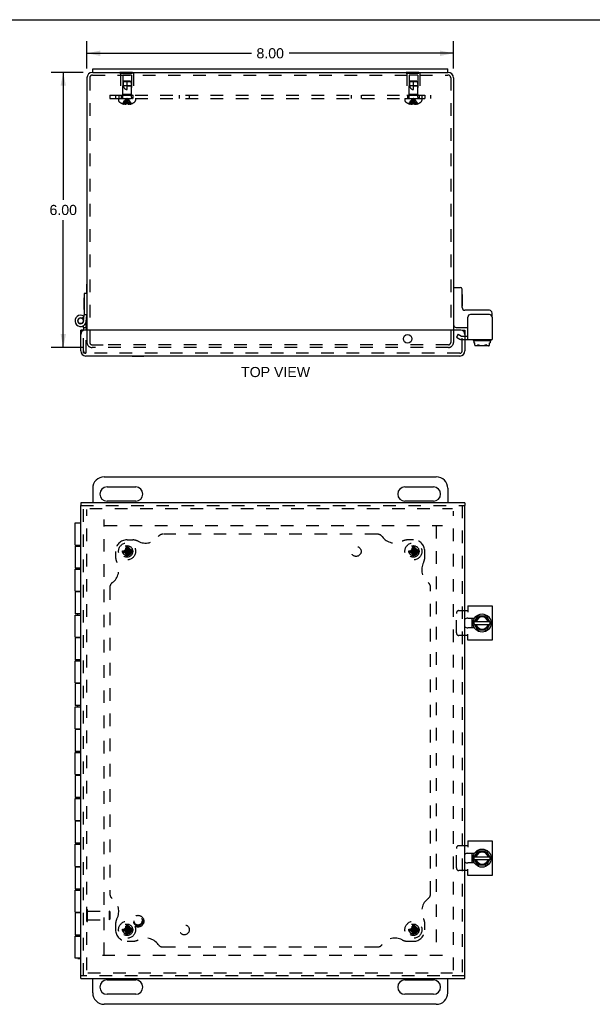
# Model space of a CAD drawing. Header units: inches. Extents: x 0 to 50, y 0 to 32.4.
# Tile 3 of 5: x 12.5 to 25, y 10.9 to 32.4. Entities that reach past the tile are written whole.
import ezdxf

# ---------------------------------------------------------------- set-up
doc = ezdxf.new("R2010")
doc.units = ezdxf.units.IN
doc.header["$LTSCALE"] = 2.75
doc.header["$MEASUREMENT"] = 0
doc.linetypes.add('HIDDEN', pattern=[0.2, 0.1, -0.1])
doc.layers.get('0').update_dxf_attribs({"linetype": 'CONTINUOUS'})
for name, color, linetype in [('DEFAULT_2', 8, 'HIDDEN'), ('DIMENSIONS', 7, 'CONTINUOUS'), ('DOOR_ASSEMBLY', 7, 'CONTINUOUS'), ('SUBPANEL', 7, 'CONTINUOUS')]:
    doc.layers.add(name, color=color, linetype=linetype)
doc.styles.get("Standard").update_dxf_attribs({"font": 'arial.ttf'})
doc.dimstyles.new('DIMSTYLE_1', dxfattribs={"dimtxt": 0.220588, "dimasz": 0.294118, "dimexe": 0.09, "dimexo": 0.07, "dimgap": 0.0375, "dimtad": 0, "dimtih": 1, "dimtoh": 1, "dimzin": 4, "dimdsep": 46, "dimtxsty": 'Standard', "dimblk": '_FILLED', "dimblk1": '_FILLED', "dimblk2": '_FILLED', "dimcen": 0.09, "dimazin": 1, "dimtfac": 1, "dimtdec": 3, "dimtofl": 0, "dimtmove": 0, "dimatfit": 3, "dimldrblk": '_FILLED', "dimfxl": 0, "dimtolj": 1, "dimtzin": 4, "dimarcsym": 0})

# ---------------------------------------------------------------- blocks, each defined once
blk = doc.blocks.new('_FILLED')
at = {"color": 0, "linetype": 'ByBlock'}
blk.add_solid([(0, 0), (-1, 0.2), (-1, -0.2)], dxfattribs=at)
blk = doc.blocks.new('*D4')
at = {"layer": 'DIMENSIONS', "color": 2, "linetype": 'Continuous'}
for p, q in [((13.883, 31.205), (13.186, 31.205)), ((13.451, 31.205), (13.451, 28.425)), ((13.451, 25.205), (13.451, 27.984)), ((13.875, 25.205), (13.186, 25.205))]:
    blk.add_line(p, q, dxfattribs=at)
at = {"layer": 'DIMENSIONS', "color": 2, "linetype": 'Continuous', "xscale": 0.2941176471, "yscale": 0.2941176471, "zscale": 0.2941176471}
for p, rotation in [((13.451, 31.205), 90), ((13.451, 25.205), 270)]:
    blk.add_blockref('_FILLED', p, dxfattribs=dict(at, rotation=rotation))
at = {"layer": 'DIMENSIONS', "color": 2, "linetype": 'Continuous', "insert": (13.451, 28.315), "char_height": 0.2206, "width": 0.59944, "attachment_point": 2, "line_spacing_factor": 0.9}
blk.add_mtext('6.00', dxfattribs=at)
blk = doc.blocks.new('*D10')
at = {"layer": 'DIMENSIONS', "color": 2, "linetype": 'Continuous'}
for p, q in [((13.969, 31.29), (13.969, 31.886)), ((21.969, 31.29), (21.969, 31.886)), ((13.969, 31.621), (17.559, 31.621)), ((21.969, 31.621), (18.379, 31.621))]:
    blk.add_line(p, q, dxfattribs=at)
at = {"layer": 'DIMENSIONS', "color": 2, "linetype": 'Continuous', "xscale": 0.2941176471, "yscale": 0.2941176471, "zscale": 0.2941176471, "rotation": 180}
blk.add_blockref('_FILLED', (13.969, 31.621), dxfattribs=at)
at = {"layer": 'DIMENSIONS', "color": 2, "linetype": 'Continuous', "xscale": 0.2941176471, "yscale": 0.2941176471, "zscale": 0.2941176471}
blk.add_blockref('_FILLED', (21.969, 31.621), dxfattribs=at)
at = {"layer": 'DIMENSIONS', "color": 2, "linetype": 'Continuous', "insert": (17.969, 31.731), "char_height": 0.2206, "width": 0.59944, "attachment_point": 2, "line_spacing_factor": 0.9}
blk.add_mtext('8.00', dxfattribs=at)

msp = doc.modelspace()

# ---------------------------------------------------------------- linework, layer by layer
at = {"color": 7, "linetype": 'Continuous'}
for p, q in [((0, 32.353), (50, 32.353)), ((14.094, 31.205), (14.094, 31.28)), ((14.094, 31.205), (21.844, 31.205)), ((21.844, 31.205), (21.844, 31.28)), ((13.965, 26.382), (13.965, 26.583)), ((13.965, 26.583), (13.969, 26.583)), ((21.979, 26.517), (22.119, 26.517)), ((22.159, 26.077), (22.159, 26.477)), ((22.164, 26.364), (22.159, 26.364)), ((22.164, 26.108), (22.164, 26.364)), ((22.164, 26.108), (22.159, 26.108)), ((22.753, 26.017), (22.219, 26.017)), ((22.813, 25.865), (22.813, 25.957)), ((22.029, 25.642), (22.282, 25.642)), ((22.219, 25.454), (22.282, 25.454)), ((22.396, 25.365), (22.396, 25.369)), ((22.406, 25.355), (22.782, 25.355)), ((22.415, 25.355), (22.415, 25.306)), ((22.773, 25.355), (22.773, 25.306)), ((22.792, 25.365), (22.792, 25.369)), ((22.415, 25.306), (22.432, 25.306)), ((22.432, 25.253), (22.432, 25.306)), ((22.735, 25.245), (22.453, 25.245)), ((22.756, 25.306), (22.773, 25.306)), ((22.756, 25.253), (22.756, 25.306)), ((14.344, 22.385), (21.594, 22.385)), ((14.094, 22.135), (14.094, 21.822)), ((14.407, 22.166), (15.032, 22.166)), ((20.907, 22.166), (21.532, 22.166)), ((21.844, 22.135), (21.844, 21.822)), ((15.032, 21.854), (14.407, 21.854)), ((21.532, 21.854), (20.907, 21.854)), ((22.416, 19.202), (22.501, 19.349)), ((22.51, 19.354), (22.679, 19.354)), ((22.687, 19.349), (22.772, 19.202)), ((22.375, 19.092), (22.375, 19.302)), ((22.501, 19.046), (22.416, 19.192)), ((22.432, 19.229), (22.756, 19.229)), ((22.432, 19.165), (22.756, 19.165)), ((22.772, 19.192), (22.687, 19.046)), ((22.679, 19.041), (22.51, 19.041)), ((22.375, 13.967), (22.375, 14.177)), ((22.416, 14.077), (22.501, 14.224)), ((22.51, 14.229), (22.679, 14.229)), ((22.687, 14.224), (22.772, 14.077)), ((22.501, 13.921), (22.416, 14.067)), ((22.432, 14.104), (22.756, 14.104)), ((22.432, 14.04), (22.756, 14.04)), ((22.772, 14.067), (22.687, 13.921)), ((22.679, 13.916), (22.51, 13.916)), ((14.094, 11.135), (14.094, 11.447)), ((14.407, 11.416), (15.032, 11.416)), ((20.907, 11.416), (21.532, 11.416)), ((21.844, 11.135), (21.844, 11.447)), ((15.032, 11.104), (14.407, 11.104)), ((21.532, 11.104), (20.907, 11.104)), ((21.594, 10.885), (14.344, 10.885))]:
    msp.add_line(p, q, dxfattribs=at)
at = {"color": 3, "linetype": 'Continuous'}
for p, q in [((14.094, 31.205), (14.089, 31.205)), ((14.094, 31.28), (21.844, 31.28)), ((21.849, 31.205), (21.844, 31.205)), ((13.969, 31.085), (13.969, 25.58)), ((21.969, 31.085), (21.969, 25.58)), ((22.282, 25.379), (22.282, 25.865)), ((22.753, 25.925), (22.342, 25.925)), ((22.813, 25.865), (22.813, 25.379)), ((22.219, 25.379), (22.813, 25.379)), ((22.282, 19.572), (22.813, 19.572)), ((22.282, 19.572), (22.282, 19.437)), ((22.813, 19.572), (22.813, 18.822)), ((22.219, 19.469), (22.282, 19.469)), ((22.284, 19.302), (22.426, 19.302)), ((22.282, 18.926), (22.219, 18.926)), ((22.282, 18.822), (22.282, 18.957)), ((22.427, 19.092), (22.284, 19.092)), ((22.813, 18.822), (22.282, 18.822)), ((22.282, 14.447), (22.813, 14.447)), ((22.282, 14.447), (22.282, 14.312)), ((22.813, 14.447), (22.813, 13.697)), ((22.219, 14.344), (22.282, 14.344)), ((22.284, 14.177), (22.426, 14.177)), ((22.427, 13.967), (22.284, 13.967)), ((22.282, 13.801), (22.219, 13.801)), ((22.282, 13.697), (22.282, 13.832)), ((22.813, 13.697), (22.282, 13.697))]:
    msp.add_line(p, q, dxfattribs=at)
at = {"color": 7, "linetype": 'Continuous'}
for points in [[(22.432, 25.253), (22.434, 25.252), (22.437, 25.251), (22.439, 25.25), (22.441, 25.25), (22.444, 25.249), (22.446, 25.249), (22.449, 25.249), (22.451, 25.248), (22.454, 25.248), (22.456, 25.248), (22.459, 25.248), (22.461, 25.248), (22.464, 25.248), (22.466, 25.248), (22.469, 25.249), (22.472, 25.249), (22.474, 25.249), (22.477, 25.25), (22.479, 25.251), (22.482, 25.251), (22.484, 25.252), (22.487, 25.253), (22.489, 25.255), (22.492, 25.256), (22.494, 25.258), (22.497, 25.26), (22.499, 25.262), (22.501, 25.265)], [(22.432, 25.253), (22.434, 25.252), (22.436, 25.251), (22.438, 25.249), (22.44, 25.249), (22.442, 25.248), (22.444, 25.247), (22.447, 25.246), (22.449, 25.246), (22.451, 25.245), (22.453, 25.245)], [(22.501, 25.265), (22.502, 25.265), (22.502, 25.266), (22.503, 25.266), (22.504, 25.266), (22.505, 25.266), (22.506, 25.266), (22.506, 25.266), (22.507, 25.266), (22.509, 25.265), (22.51, 25.265)], [(22.51, 25.265), (22.514, 25.262), (22.519, 25.26), (22.524, 25.258), (22.528, 25.256), (22.533, 25.255), (22.539, 25.253), (22.544, 25.252), (22.549, 25.251), (22.554, 25.25), (22.56, 25.25), (22.565, 25.249), (22.571, 25.249), (22.576, 25.249), (22.581, 25.248), (22.587, 25.248), (22.592, 25.248), (22.597, 25.248), (22.603, 25.248), (22.608, 25.248), (22.613, 25.249), (22.617, 25.249), (22.622, 25.249), (22.627, 25.25), (22.632, 25.25), (22.637, 25.251), (22.642, 25.252), (22.646, 25.253), (22.651, 25.254), (22.656, 25.255), (22.661, 25.256), (22.665, 25.258), (22.67, 25.26), (22.674, 25.262), (22.679, 25.265)], [(22.687, 25.265), (22.687, 25.265), (22.686, 25.266), (22.685, 25.266), (22.685, 25.266), (22.684, 25.266), (22.683, 25.266), (22.682, 25.266), (22.681, 25.266), (22.68, 25.265), (22.679, 25.265)], [(22.687, 25.265), (22.69, 25.262), (22.692, 25.26), (22.694, 25.258), (22.697, 25.256), (22.7, 25.254), (22.703, 25.253), (22.706, 25.252), (22.71, 25.25), (22.713, 25.25), (22.717, 25.249), (22.721, 25.248), (22.725, 25.248), (22.73, 25.248), (22.734, 25.248), (22.738, 25.248), (22.742, 25.249), (22.746, 25.25), (22.75, 25.25), (22.753, 25.251), (22.756, 25.253)], [(22.735, 25.245), (22.739, 25.245), (22.743, 25.246), (22.746, 25.248), (22.75, 25.249), (22.753, 25.251), (22.756, 25.253)]]:
    msp.add_lwpolyline(points, dxfattribs=at)
for centre in [(22.594, 19.197), (22.594, 14.072)]:
    msp.add_circle(centre, 0.198, dxfattribs=at)
at = {"color": 3, "linetype": 'Continuous'}
for centre, radius, start, end in [((14.089, 31.085), 0.12, 90, 180), ((21.849, 31.085), 0.12, 0, 90), ((22.342, 25.865), 0.06, 90, 180), ((22.753, 25.865), 0.06, 0, 90), ((22.284, 19.197), 0.105, 90, 128.2859), ((22.284, 19.197), 0.105, 231.7141, 270), ((22.284, 14.072), 0.105, 90, 128.2859), ((22.284, 14.072), 0.105, 231.7141, 270)]:
    msp.add_arc(centre, radius, start, end, dxfattribs=at)
at = {"color": 7, "linetype": 'Continuous'}
for centre, radius, start, end in [((21.979, 26.507), 0.01, 90, 180), ((22.119, 26.477), 0.04, 0, 90), ((22.219, 26.077), 0.06, 180, 270), ((22.753, 25.957), 0.06, 0, 90), ((22.029, 25.702), 0.06, 180, 270), ((22.406, 25.369), 0.01, 90, 180), ((22.406, 25.365), 0.01, 180, 270), ((22.782, 25.369), 0.01, 0, 90), ((22.782, 25.365), 0.01, 270, 360), ((14.344, 22.135), 0.25, 90, 180), ((21.594, 22.135), 0.25, 0, 90), ((14.407, 22.01), 0.156, 90, 270), ((15.032, 22.01), 0.156, 270, 90), ((20.907, 22.01), 0.156, 90, 270), ((21.532, 22.01), 0.156, 270, 90), ((22.594, 19.197), 0.144, 12.7971, 167.2029), ((22.594, 19.197), 0.133, 13.922, 166.078), ((22.51, 19.344), 0.01, 90, 150), ((22.679, 19.344), 0.01, 30, 90), ((22.594, 19.197), 0.234, 153.3658, 158.9605), ((22.594, 19.197), 0.234, 201.0395, 206.6342), ((22.425, 19.197), 0.01, 150, 210), ((22.594, 19.197), 0.144, 192.7971, 347.2029), ((22.594, 19.197), 0.133, 193.922, 346.078), ((22.763, 19.197), 0.01, 330, 30), ((22.51, 19.051), 0.01, 210, 270), ((22.679, 19.051), 0.01, 270, 330), ((22.594, 14.072), 0.234, 153.3658, 158.9605), ((22.594, 14.072), 0.144, 12.7971, 167.2029), ((22.594, 14.072), 0.133, 13.922, 166.078), ((22.51, 14.219), 0.01, 90, 150), ((22.679, 14.219), 0.01, 30, 90), ((22.594, 14.072), 0.234, 201.0395, 206.6342), ((22.425, 14.072), 0.01, 150, 210), ((22.594, 14.072), 0.144, 192.7971, 347.2029), ((22.594, 14.072), 0.133, 193.922, 346.078), ((22.763, 14.072), 0.01, 330, 30), ((22.51, 13.926), 0.01, 210, 270), ((22.679, 13.926), 0.01, 270, 330), ((14.407, 11.26), 0.156, 90, 270), ((15.032, 11.26), 0.156, 270, 90), ((20.907, 11.26), 0.156, 90, 270), ((21.532, 11.26), 0.156, 270, 90), ((14.344, 11.135), 0.25, 180, 270), ((21.594, 11.135), 0.25, 270, 360)]:
    msp.add_arc(centre, radius, start, end, dxfattribs=at)
at = {"layer": 'DEFAULT_2', "color": 8, "linetype": 'HIDDEN'}
for p, q in [((14.089, 31.145), (21.849, 31.145)), ((14.688, 31.21), (14.688, 31.189)), ((14.688, 31.21), (15, 31.21)), ((14.688, 31.189), (15, 31.189)), ((14.704, 31.189), (14.704, 30.71)), ((14.749, 31.147), (14.749, 30.72)), ((14.939, 31.147), (14.749, 31.147)), ((14.844, 31.21), (14.844, 31.189)), ((14.939, 31.147), (14.939, 30.72)), ((14.984, 31.189), (14.984, 30.71)), ((15, 31.21), (15, 31.189)), ((20.938, 31.21), (20.938, 31.189)), ((20.938, 31.21), (21.25, 31.21)), ((20.938, 31.189), (21.25, 31.189)), ((20.954, 31.189), (20.954, 30.71)), ((20.999, 31.147), (20.999, 30.72)), ((21.189, 31.147), (20.999, 31.147)), ((21.094, 31.21), (21.094, 31.189)), ((21.189, 31.147), (21.189, 30.72)), ((21.234, 31.189), (21.234, 30.71)), ((21.25, 31.21), (21.25, 31.189)), ((14.029, 31.085), (14.029, 25.317)), ((14.759, 31), (14.75, 30.91)), ((14.77, 31.01), (14.759, 31)), ((14.759, 31), (14.765, 31.005)), ((14.929, 31), (14.759, 31)), ((14.765, 31.005), (14.77, 31.01)), ((14.918, 31.01), (14.77, 31.01)), ((14.844, 30.83), (14.844, 31.01)), ((14.918, 31.01), (14.929, 31)), ((14.929, 31), (14.938, 30.91)), ((21.009, 31), (21, 30.91)), ((21.02, 31.01), (21.009, 31)), ((21.009, 31), (21.015, 31.005)), ((21.179, 31), (21.009, 31)), ((21.015, 31.005), (21.02, 31.01)), ((21.168, 31.01), (21.02, 31.01)), ((21.094, 30.83), (21.094, 31.01)), ((21.168, 31.01), (21.179, 31)), ((21.179, 31), (21.188, 30.91)), ((21.909, 31.085), (21.909, 25.317)), ((14.704, 30.71), (14.984, 30.71)), ((14.749, 30.72), (14.739, 30.71)), ((14.939, 30.72), (14.749, 30.72)), ((14.75, 30.663), (14.75, 30.91)), ((14.938, 30.91), (14.75, 30.91)), ((14.844, 30.91), (14.938, 30.91)), ((14.938, 30.663), (14.938, 30.91)), ((14.939, 30.72), (14.949, 30.71)), ((20.954, 30.71), (21.234, 30.71)), ((20.999, 30.72), (20.989, 30.71)), ((21.189, 30.72), (20.999, 30.72)), ((21, 30.663), (21, 30.91)), ((21.188, 30.91), (21, 30.91)), ((21.094, 30.91), (21.188, 30.91)), ((21.188, 30.663), (21.188, 30.91)), ((21.189, 30.72), (21.199, 30.71)), ((14.658, 30.635), (14.658, 30.588)), ((14.658, 30.635), (15.031, 30.635)), ((14.745, 30.522), (14.745, 30.521)), ((14.746, 30.521), (14.745, 30.522)), ((14.829, 30.521), (14.746, 30.521)), ((14.776, 30.521), (14.776, 30.511)), ((14.809, 30.521), (14.809, 30.506)), ((14.829, 30.521), (14.831, 30.544)), ((14.829, 30.522), (14.829, 30.521)), ((14.829, 30.521), (14.829, 30.511)), ((14.853, 30.586), (14.85, 30.606)), ((14.855, 30.565), (14.853, 30.586)), ((14.858, 30.543), (14.855, 30.565)), ((14.86, 30.521), (14.858, 30.544)), ((14.86, 30.522), (14.86, 30.521)), ((14.86, 30.521), (14.86, 30.511)), ((14.942, 30.521), (14.86, 30.521)), ((14.879, 30.521), (14.879, 30.506)), ((14.913, 30.521), (14.913, 30.511)), ((14.942, 30.521), (14.943, 30.522)), ((14.943, 30.522), (14.944, 30.521)), ((15.031, 30.635), (15.031, 30.588)), ((20.908, 30.635), (21.281, 30.635)), ((20.908, 30.635), (20.908, 30.588)), ((20.995, 30.522), (20.995, 30.521)), ((20.996, 30.521), (20.995, 30.522)), ((21.079, 30.521), (20.996, 30.521)), ((21.026, 30.521), (21.026, 30.511)), ((21.059, 30.521), (21.059, 30.506)), ((21.079, 30.521), (21.081, 30.544)), ((21.079, 30.522), (21.079, 30.521)), ((21.079, 30.521), (21.079, 30.511)), ((21.103, 30.586), (21.1, 30.606)), ((21.105, 30.565), (21.103, 30.586)), ((21.108, 30.543), (21.105, 30.565)), ((21.11, 30.521), (21.108, 30.544)), ((21.11, 30.522), (21.11, 30.521)), ((21.192, 30.521), (21.11, 30.521)), ((21.11, 30.521), (21.11, 30.511)), ((21.129, 30.521), (21.129, 30.506)), ((21.163, 30.521), (21.163, 30.511)), ((21.193, 30.522), (21.192, 30.521)), ((21.193, 30.522), (21.194, 30.521)), ((21.281, 30.635), (21.281, 30.588)), ((13.969, 25.58), (13.969, 25.317)), ((21.969, 25.58), (21.969, 25.317)), ((22.069, 25.497), (22.032, 25.432)), ((22.032, 25.432), (22.106, 25.389)), ((22.069, 25.497), (22.144, 25.454)), ((22.144, 25.454), (22.219, 25.454)), ((22.144, 25.379), (22.219, 25.379)), ((14.081, 25.265), (14.319, 25.265)), ((21.857, 25.205), (14.081, 25.205)), ((21.857, 25.265), (14.319, 25.265)), ((14.029, 21.697), (21.947, 21.697)), ((13.969, 11.632), (13.969, 21.675)), ((21.969, 11.632), (21.969, 21.637)), ((14.344, 11.955), (14.344, 21.458)), ((14.352, 21.322), (21.73, 21.322)), ((21.594, 21.314), (21.594, 11.955)), ((14.809, 20.795), (14.829, 20.828)), ((14.829, 20.661), (14.86, 20.859)), ((14.829, 20.858), (14.829, 20.859)), ((14.86, 20.661), (14.829, 20.859)), ((14.829, 20.828), (14.829, 20.858)), ((14.829, 20.691), (14.86, 20.828)), ((14.86, 20.691), (14.829, 20.828)), ((14.86, 20.859), (14.86, 20.858)), ((14.86, 20.858), (14.86, 20.828)), ((14.86, 20.828), (14.879, 20.795)), ((21.059, 20.795), (21.079, 20.828)), ((21.079, 20.661), (21.11, 20.859)), ((21.079, 20.858), (21.079, 20.859)), ((21.11, 20.661), (21.079, 20.859)), ((21.079, 20.828), (21.079, 20.858)), ((21.079, 20.691), (21.11, 20.828)), ((21.11, 20.691), (21.079, 20.828)), ((21.11, 20.859), (21.11, 20.858)), ((21.11, 20.858), (21.11, 20.828)), ((21.11, 20.828), (21.129, 20.795)), ((14.745, 20.775), (14.943, 20.744)), ((14.745, 20.775), (14.746, 20.775)), ((14.745, 20.744), (14.943, 20.775)), ((14.746, 20.744), (14.745, 20.744)), ((14.746, 20.775), (14.776, 20.775)), ((14.776, 20.744), (14.746, 20.744)), ((14.844, 20.76), (14.77, 20.76)), ((14.776, 20.775), (14.809, 20.795)), ((14.776, 20.775), (14.913, 20.744)), ((14.776, 20.744), (14.913, 20.775)), ((14.809, 20.725), (14.776, 20.744)), ((14.809, 20.725), (14.879, 20.795)), ((14.879, 20.725), (14.809, 20.795)), ((14.829, 20.691), (14.809, 20.725)), ((14.829, 20.662), (14.829, 20.691)), ((14.829, 20.661), (14.829, 20.662)), ((14.844, 20.666), (14.844, 20.76)), ((14.879, 20.725), (14.86, 20.691)), ((14.86, 20.691), (14.86, 20.662)), ((14.86, 20.662), (14.86, 20.661)), ((14.879, 20.795), (14.913, 20.775)), ((14.913, 20.744), (14.879, 20.725)), ((14.913, 20.775), (14.942, 20.775)), ((14.942, 20.744), (14.913, 20.744)), ((14.942, 20.775), (14.943, 20.775)), ((14.943, 20.744), (14.942, 20.744)), ((20.995, 20.744), (21.193, 20.775)), ((20.995, 20.775), (20.996, 20.775)), ((20.995, 20.775), (21.193, 20.744)), ((20.996, 20.744), (20.995, 20.744)), ((20.996, 20.775), (21.026, 20.775)), ((21.026, 20.744), (20.996, 20.744)), ((21.094, 20.76), (21.02, 20.76)), ((21.026, 20.775), (21.059, 20.795)), ((21.026, 20.744), (21.163, 20.775)), ((21.026, 20.775), (21.163, 20.744)), ((21.059, 20.725), (21.026, 20.744)), ((21.059, 20.725), (21.129, 20.795)), ((21.129, 20.725), (21.059, 20.795)), ((21.079, 20.691), (21.059, 20.725)), ((21.079, 20.662), (21.079, 20.691)), ((21.079, 20.661), (21.079, 20.662)), ((21.094, 20.666), (21.094, 20.76)), ((21.129, 20.725), (21.11, 20.691)), ((21.11, 20.691), (21.11, 20.662)), ((21.11, 20.662), (21.11, 20.661)), ((21.129, 20.795), (21.163, 20.775)), ((21.163, 20.744), (21.129, 20.725)), ((21.163, 20.775), (21.192, 20.775)), ((21.192, 20.744), (21.163, 20.744)), ((21.192, 20.775), (21.193, 20.775)), ((21.193, 20.744), (21.192, 20.744)), ((22.032, 18.986), (22.032, 19.409)), ((22.084, 19.469), (22.219, 19.469)), ((22.219, 18.926), (22.084, 18.926)), ((22.032, 13.861), (22.032, 14.284)), ((22.084, 14.344), (22.219, 14.344)), ((22.219, 13.801), (22.084, 13.801)), ((13.965, 12.694), (13.965, 12.95)), ((13.965, 12.95), (13.983, 12.95)), ((13.983, 12.694), (13.983, 12.95)), ((13.983, 12.916), (14.455, 12.916)), ((14.465, 12.906), (14.455, 12.916)), ((14.455, 12.916), (14.455, 12.728)), ((14.465, 12.906), (14.465, 12.738)), ((13.965, 12.694), (13.983, 12.694)), ((13.983, 12.728), (14.455, 12.728)), ((14.465, 12.738), (14.455, 12.728)), ((14.745, 12.525), (14.943, 12.494)), ((14.745, 12.525), (14.746, 12.525)), ((14.745, 12.494), (14.943, 12.525)), ((14.746, 12.494), (14.745, 12.494)), ((14.746, 12.525), (14.776, 12.525)), ((14.776, 12.494), (14.746, 12.494)), ((14.844, 12.51), (14.77, 12.51)), ((14.776, 12.525), (14.809, 12.545)), ((14.776, 12.525), (14.913, 12.494)), ((14.776, 12.494), (14.913, 12.525)), ((14.809, 12.475), (14.776, 12.494)), ((14.809, 12.545), (14.829, 12.578)), ((14.879, 12.475), (14.809, 12.545)), ((14.809, 12.475), (14.879, 12.545)), ((14.829, 12.441), (14.809, 12.475)), ((14.86, 12.411), (14.829, 12.609)), ((14.829, 12.608), (14.829, 12.609)), ((14.829, 12.411), (14.86, 12.609)), ((14.829, 12.578), (14.829, 12.608)), ((14.86, 12.441), (14.829, 12.578)), ((14.829, 12.441), (14.86, 12.578)), ((14.844, 12.416), (14.844, 12.51)), ((14.86, 12.609), (14.86, 12.608)), ((14.86, 12.608), (14.86, 12.578)), ((14.86, 12.578), (14.879, 12.545)), ((14.879, 12.475), (14.86, 12.441)), ((14.879, 12.545), (14.913, 12.525)), ((14.913, 12.494), (14.879, 12.475)), ((14.913, 12.525), (14.942, 12.525)), ((14.942, 12.494), (14.913, 12.494)), ((14.942, 12.525), (14.943, 12.525)), ((14.943, 12.494), (14.942, 12.494)), ((20.995, 12.494), (21.193, 12.525)), ((20.995, 12.525), (20.996, 12.525)), ((20.995, 12.525), (21.193, 12.494)), ((20.996, 12.494), (20.995, 12.494)), ((20.996, 12.525), (21.026, 12.525)), ((21.026, 12.494), (20.996, 12.494)), ((21.094, 12.51), (21.02, 12.51)), ((21.026, 12.525), (21.059, 12.545)), ((21.026, 12.494), (21.163, 12.525)), ((21.026, 12.525), (21.163, 12.494)), ((21.059, 12.475), (21.026, 12.494)), ((21.059, 12.545), (21.079, 12.578)), ((21.059, 12.545), (21.129, 12.475)), ((21.059, 12.475), (21.129, 12.545)), ((21.079, 12.441), (21.059, 12.475)), ((21.11, 12.411), (21.079, 12.609)), ((21.079, 12.608), (21.079, 12.609)), ((21.079, 12.411), (21.11, 12.609)), ((21.079, 12.578), (21.079, 12.608)), ((21.11, 12.441), (21.079, 12.578)), ((21.079, 12.441), (21.11, 12.578)), ((21.094, 12.416), (21.094, 12.51)), ((21.11, 12.609), (21.11, 12.608)), ((21.11, 12.608), (21.11, 12.578)), ((21.11, 12.578), (21.129, 12.545)), ((21.129, 12.475), (21.11, 12.441)), ((21.129, 12.545), (21.163, 12.525)), ((21.163, 12.494), (21.129, 12.475)), ((21.163, 12.525), (21.192, 12.525)), ((21.192, 12.494), (21.163, 12.494)), ((21.192, 12.525), (21.193, 12.525)), ((21.193, 12.494), (21.192, 12.494)), ((14.829, 12.412), (14.829, 12.441)), ((14.829, 12.411), (14.829, 12.412)), ((14.86, 12.441), (14.86, 12.412)), ((14.86, 12.412), (14.86, 12.411)), ((21.079, 12.412), (21.079, 12.441)), ((21.079, 12.411), (21.079, 12.412)), ((21.11, 12.441), (21.11, 12.412)), ((21.11, 12.412), (21.11, 12.411)), ((21.73, 11.947), (14.208, 11.947)), ((13.991, 11.572), (21.947, 11.572))]:
    msp.add_line(p, q, dxfattribs=at)
for points in [[(14.759, 31), (14.758, 30.988), (14.758, 30.977), (14.757, 30.965), (14.757, 30.953), (14.757, 30.942), (14.758, 30.93), (14.759, 30.92), (14.76, 30.91)], [(21.009, 31), (21.008, 30.988), (21.008, 30.977), (21.007, 30.965), (21.007, 30.953), (21.007, 30.942), (21.008, 30.93), (21.009, 30.92), (21.01, 30.91)], [(14.76, 30.91), (14.762, 30.902), (14.765, 30.895), (14.767, 30.889), (14.77, 30.883), (14.772, 30.877), (14.775, 30.872), (14.778, 30.867), (14.781, 30.863), (14.784, 30.859), (14.788, 30.856), (14.791, 30.852), (14.794, 30.849), (14.797, 30.847), (14.8, 30.844), (14.803, 30.842), (14.807, 30.84), (14.81, 30.838), (14.813, 30.836), (14.817, 30.835), (14.821, 30.833), (14.824, 30.832), (14.828, 30.831), (14.832, 30.831), (14.836, 30.83), (14.84, 30.83), (14.844, 30.83)], [(21.01, 30.91), (21.012, 30.902), (21.015, 30.895), (21.017, 30.889), (21.02, 30.883), (21.022, 30.877), (21.025, 30.872), (21.028, 30.867), (21.031, 30.863), (21.034, 30.859), (21.038, 30.856), (21.041, 30.852), (21.044, 30.849), (21.047, 30.847), (21.05, 30.844), (21.053, 30.842), (21.057, 30.84), (21.06, 30.838), (21.063, 30.836), (21.067, 30.835), (21.071, 30.833), (21.074, 30.832), (21.078, 30.831), (21.082, 30.831), (21.086, 30.83), (21.09, 30.83), (21.094, 30.83)], [(14.745, 30.522), (14.759, 30.544), (14.773, 30.565), (14.789, 30.586), (14.807, 30.606), (14.825, 30.626), (14.844, 30.645)], [(14.776, 30.521), (14.785, 30.543), (14.795, 30.565), (14.806, 30.586), (14.818, 30.606), (14.831, 30.626), (14.844, 30.645)], [(14.809, 30.506), (14.805, 30.507), (14.801, 30.507), (14.797, 30.507), (14.793, 30.508), (14.789, 30.509), (14.785, 30.509), (14.78, 30.51), (14.776, 30.511)], [(14.809, 30.521), (14.814, 30.543), (14.819, 30.565), (14.825, 30.586), (14.831, 30.606), (14.837, 30.626), (14.844, 30.645)], [(14.829, 30.511), (14.826, 30.51), (14.824, 30.509), (14.821, 30.509), (14.819, 30.508), (14.817, 30.507), (14.814, 30.507), (14.812, 30.507), (14.809, 30.506)], [(14.86, 30.522), (14.855, 30.521), (14.849, 30.521), (14.844, 30.521), (14.839, 30.521), (14.834, 30.521), (14.829, 30.522)], [(14.831, 30.543), (14.833, 30.565), (14.836, 30.586), (14.838, 30.606), (14.841, 30.626), (14.844, 30.645)], [(14.833, 30.565), (14.836, 30.586), (14.838, 30.606), (14.841, 30.626), (14.844, 30.645)], [(14.85, 30.606), (14.847, 30.626), (14.844, 30.645)], [(14.85, 30.606), (14.847, 30.626), (14.844, 30.645)], [(14.879, 30.521), (14.874, 30.543), (14.869, 30.565), (14.863, 30.586), (14.857, 30.606), (14.851, 30.626), (14.844, 30.645)], [(14.913, 30.521), (14.903, 30.543), (14.893, 30.565), (14.882, 30.586), (14.87, 30.606), (14.858, 30.626), (14.844, 30.645)], [(14.943, 30.522), (14.93, 30.544), (14.915, 30.565), (14.899, 30.586), (14.882, 30.606), (14.864, 30.626), (14.844, 30.645)], [(14.879, 30.506), (14.877, 30.507), (14.874, 30.507), (14.872, 30.507), (14.869, 30.508), (14.867, 30.509), (14.865, 30.509), (14.862, 30.51), (14.86, 30.511)], [(14.913, 30.511), (14.908, 30.51), (14.904, 30.509), (14.9, 30.509), (14.895, 30.508), (14.891, 30.507), (14.887, 30.507), (14.883, 30.507), (14.879, 30.506)], [(20.995, 30.522), (21.009, 30.544), (21.023, 30.565), (21.039, 30.586), (21.057, 30.606), (21.075, 30.626), (21.094, 30.645)], [(21.026, 30.521), (21.035, 30.543), (21.045, 30.565), (21.056, 30.586), (21.068, 30.606), (21.081, 30.626), (21.094, 30.645)], [(21.059, 30.506), (21.055, 30.507), (21.051, 30.507), (21.047, 30.507), (21.043, 30.508), (21.039, 30.509), (21.035, 30.509), (21.03, 30.51), (21.026, 30.511)], [(21.059, 30.521), (21.064, 30.543), (21.069, 30.565), (21.075, 30.586), (21.081, 30.606), (21.087, 30.626), (21.094, 30.645)], [(21.079, 30.511), (21.076, 30.51), (21.074, 30.509), (21.071, 30.509), (21.069, 30.508), (21.067, 30.507), (21.064, 30.507), (21.062, 30.507), (21.059, 30.506)], [(21.089, 30.521), (21.084, 30.521), (21.079, 30.522)], [(21.081, 30.543), (21.083, 30.565), (21.086, 30.586), (21.088, 30.606), (21.091, 30.626), (21.094, 30.645)], [(21.083, 30.565), (21.086, 30.586), (21.088, 30.606), (21.091, 30.626), (21.094, 30.645)], [(21.089, 30.521), (21.094, 30.521), (21.099, 30.521)], [(21.129, 30.521), (21.124, 30.543), (21.119, 30.565), (21.113, 30.586), (21.107, 30.606), (21.101, 30.626), (21.094, 30.645)], [(21.1, 30.606), (21.097, 30.626), (21.094, 30.645)], [(21.1, 30.606), (21.097, 30.626), (21.094, 30.645)], [(21.163, 30.521), (21.153, 30.543), (21.143, 30.565), (21.132, 30.586), (21.12, 30.606), (21.108, 30.626), (21.094, 30.645)], [(21.193, 30.522), (21.18, 30.544), (21.165, 30.565), (21.149, 30.586), (21.132, 30.606), (21.114, 30.626), (21.094, 30.645)], [(21.11, 30.522), (21.105, 30.521), (21.099, 30.521)], [(21.129, 30.506), (21.127, 30.507), (21.124, 30.507), (21.122, 30.507), (21.119, 30.508), (21.117, 30.509), (21.115, 30.509), (21.112, 30.51), (21.11, 30.511)], [(21.163, 30.511), (21.158, 30.51), (21.154, 30.509), (21.15, 30.509), (21.145, 30.508), (21.141, 30.507), (21.137, 30.507), (21.133, 30.507), (21.129, 30.506)], [(14.829, 20.859), (14.834, 20.859), (14.839, 20.859), (14.844, 20.859), (14.849, 20.859), (14.855, 20.859), (14.86, 20.859)], [(21.079, 20.859), (21.084, 20.859), (21.089, 20.859), (21.094, 20.859), (21.099, 20.859), (21.105, 20.859), (21.11, 20.859)], [(14.745, 20.76), (14.745, 20.763), (14.745, 20.765), (14.745, 20.768), (14.745, 20.77), (14.745, 20.773), (14.745, 20.775)], [(14.745, 20.744), (14.745, 20.747), (14.745, 20.75), (14.745, 20.752), (14.745, 20.755), (14.745, 20.757), (14.745, 20.76)], [(14.759, 20.757), (14.758, 20.753), (14.758, 20.749), (14.757, 20.744), (14.757, 20.739), (14.757, 20.734), (14.758, 20.729), (14.759, 20.723), (14.76, 20.718)], [(14.759, 20.757), (14.762, 20.758), (14.765, 20.758), (14.768, 20.759), (14.77, 20.76)], [(14.86, 20.661), (14.855, 20.661), (14.849, 20.66), (14.844, 20.66), (14.839, 20.66), (14.834, 20.661), (14.829, 20.661)], [(14.943, 20.775), (14.944, 20.773), (14.944, 20.77), (14.944, 20.768), (14.944, 20.765), (14.944, 20.763), (14.944, 20.76)], [(14.944, 20.76), (14.944, 20.757), (14.944, 20.755), (14.944, 20.752), (14.944, 20.75), (14.944, 20.747), (14.943, 20.744)], [(20.995, 20.76), (20.995, 20.763), (20.995, 20.765), (20.995, 20.768), (20.995, 20.77), (20.995, 20.773), (20.995, 20.775)], [(20.995, 20.744), (20.995, 20.747), (20.995, 20.75), (20.995, 20.752), (20.995, 20.755), (20.995, 20.757), (20.995, 20.76)], [(21.009, 20.757), (21.008, 20.753), (21.008, 20.749), (21.007, 20.744), (21.007, 20.739), (21.007, 20.734), (21.008, 20.729), (21.009, 20.723), (21.01, 20.718)], [(21.009, 20.757), (21.012, 20.758), (21.015, 20.758), (21.018, 20.759), (21.02, 20.76)], [(21.11, 20.661), (21.105, 20.661), (21.099, 20.66), (21.094, 20.66), (21.089, 20.66), (21.084, 20.661), (21.079, 20.661)], [(21.193, 20.775), (21.194, 20.773), (21.194, 20.77), (21.194, 20.768), (21.194, 20.765), (21.194, 20.763), (21.194, 20.76)], [(21.194, 20.76), (21.194, 20.757), (21.194, 20.755), (21.194, 20.752), (21.194, 20.75), (21.194, 20.747), (21.193, 20.744)], [(22.084, 19.469), (22.078, 19.468), (22.072, 19.467), (22.067, 19.465), (22.061, 19.463), (22.056, 19.459), (22.052, 19.456), (22.047, 19.451), (22.043, 19.446), (22.04, 19.441), (22.037, 19.435), (22.035, 19.428), (22.033, 19.422), (22.032, 19.415), (22.032, 19.409)], [(22.032, 18.986), (22.032, 18.979), (22.033, 18.973), (22.035, 18.966), (22.037, 18.96), (22.04, 18.954), (22.043, 18.949), (22.047, 18.944), (22.052, 18.939), (22.056, 18.935), (22.061, 18.932), (22.067, 18.93), (22.072, 18.928), (22.078, 18.927), (22.084, 18.926)], [(22.084, 14.344), (22.078, 14.343), (22.072, 14.342), (22.067, 14.34), (22.061, 14.338), (22.056, 14.334), (22.052, 14.331), (22.047, 14.326), (22.043, 14.321), (22.04, 14.316), (22.037, 14.31), (22.035, 14.303), (22.033, 14.297), (22.032, 14.29), (22.032, 14.284)], [(22.032, 13.861), (22.032, 13.854), (22.033, 13.848), (22.035, 13.841), (22.037, 13.835), (22.04, 13.829), (22.043, 13.824), (22.047, 13.819), (22.052, 13.814), (22.056, 13.81), (22.061, 13.807), (22.067, 13.805), (22.072, 13.803), (22.078, 13.802), (22.084, 13.801)], [(14.745, 12.51), (14.745, 12.513), (14.745, 12.515), (14.745, 12.518), (14.745, 12.52), (14.745, 12.523), (14.745, 12.525)], [(14.745, 12.494), (14.745, 12.497), (14.745, 12.5), (14.745, 12.502), (14.745, 12.505), (14.745, 12.507), (14.745, 12.51)], [(14.759, 12.507), (14.758, 12.503), (14.758, 12.499), (14.757, 12.494), (14.757, 12.489), (14.757, 12.484), (14.758, 12.479), (14.759, 12.473), (14.76, 12.468)], [(14.759, 12.507), (14.762, 12.508), (14.765, 12.508), (14.768, 12.509), (14.77, 12.51)], [(14.829, 12.609), (14.834, 12.609), (14.839, 12.609), (14.844, 12.609), (14.849, 12.609), (14.855, 12.609), (14.86, 12.609)], [(14.943, 12.525), (14.944, 12.523), (14.944, 12.52), (14.944, 12.518), (14.944, 12.515), (14.944, 12.513), (14.944, 12.51)], [(14.944, 12.51), (14.944, 12.507), (14.944, 12.505), (14.944, 12.502), (14.944, 12.5), (14.944, 12.497), (14.943, 12.494)], [(20.995, 12.51), (20.995, 12.513), (20.995, 12.515), (20.995, 12.518), (20.995, 12.52), (20.995, 12.523), (20.995, 12.525)], [(20.995, 12.494), (20.995, 12.497), (20.995, 12.5), (20.995, 12.502), (20.995, 12.505), (20.995, 12.507), (20.995, 12.51)], [(21.009, 12.507), (21.008, 12.503), (21.008, 12.499), (21.007, 12.494), (21.007, 12.489), (21.007, 12.484), (21.008, 12.479), (21.009, 12.473), (21.01, 12.468)], [(21.009, 12.507), (21.012, 12.508), (21.015, 12.508), (21.018, 12.509), (21.02, 12.51)], [(21.079, 12.609), (21.084, 12.609), (21.089, 12.609), (21.094, 12.609), (21.099, 12.609), (21.105, 12.609), (21.11, 12.609)], [(21.193, 12.525), (21.194, 12.523), (21.194, 12.52), (21.194, 12.518), (21.194, 12.515), (21.194, 12.513), (21.194, 12.51)], [(21.194, 12.51), (21.194, 12.507), (21.194, 12.505), (21.194, 12.502), (21.194, 12.5), (21.194, 12.497), (21.193, 12.494)], [(14.86, 12.411), (14.855, 12.411), (14.849, 12.41), (14.844, 12.41), (14.839, 12.41), (14.834, 12.411), (14.829, 12.411)], [(21.11, 12.411), (21.105, 12.411), (21.099, 12.41), (21.094, 12.41), (21.089, 12.41), (21.084, 12.411), (21.079, 12.411)]]:
    msp.add_lwpolyline(points, dxfattribs=at)
for centre, radius in [((14.844, 20.76), 0.186), ((14.844, 20.76), 0.094), ((21.094, 20.76), 0.186), ((21.094, 20.76), 0.094), ((14.844, 12.51), 0.186), ((21.094, 12.51), 0.186), ((14.844, 12.51), 0.094), ((21.094, 12.51), 0.094)]:
    msp.add_circle(centre, radius, dxfattribs=at)
for centre, radius, start, end in [((14.089, 31.085), 0.06, 90, 180), ((21.849, 31.085), 0.06, 0, 90), ((14.678, 30.588), 0.02, 180, 226.4862), ((14.844, 30.763), 0.262, 226.4862, 247.6643), ((14.722, 30.663), 0.0282, 270, 360), ((14.844, 30.763), 0.261, 247.9106, 254.8059), ((14.844, 30.763), 0.261, 285.1941, 292.0894), ((14.966, 30.663), 0.0282, 180, 270), ((14.844, 30.763), 0.262, 292.3357, 313.5138), ((15.011, 30.588), 0.02, 313.5138, 360), ((20.928, 30.588), 0.02, 180, 226.4862), ((21.094, 30.763), 0.262, 226.4862, 247.6643), ((20.972, 30.663), 0.0282, 270, 360), ((21.094, 30.763), 0.261, 247.9106, 254.8059), ((21.094, 30.763), 0.261, 285.1941, 292.0894), ((21.216, 30.663), 0.0282, 180, 270), ((21.094, 30.763), 0.262, 292.3357, 313.5138), ((21.261, 30.588), 0.02, 313.5138, 360), ((22.144, 25.454), 0.075, 240, 270), ((14.081, 25.317), 0.112, 180, 270), ((14.081, 25.317), 0.052, 180, 270), ((21.857, 25.317), 0.112, 270, 360), ((21.857, 25.317), 0.052, 270, 360), ((14.844, 20.76), 0.085, 270, 182.1618), ((14.844, 20.76), 0.074, 270, 180), ((21.094, 20.76), 0.085, 270, 182.1618), ((21.094, 20.76), 0.074, 270, 180), ((14.844, 12.51), 0.085, 270, 182.1618), ((14.844, 12.51), 0.074, 270, 180), ((21.094, 12.51), 0.085, 270, 182.1618), ((21.094, 12.51), 0.074, 270, 180)]:
    msp.add_arc(centre, radius, start, end, dxfattribs=at)
at = {"layer": 'DOOR_ASSEMBLY', "color": 7, "linetype": 'Continuous'}
for p, q in [((13.905, 26.036), (13.905, 26.292)), ((13.905, 26.292), (13.909, 26.292)), ((13.909, 26.382), (13.909, 25.92)), ((13.969, 26.382), (13.909, 26.382)), ((13.969, 26.382), (13.969, 25.92)), ((13.905, 26.036), (13.909, 26.036)), ((13.901, 25.89), (13.867, 25.84)), ((13.894, 25.782), (13.909, 25.92)), ((13.969, 25.92), (13.909, 25.92)), ((13.894, 25.58), (13.834, 25.58)), ((13.894, 25.637), (13.895, 25.683)), ((13.894, 25.637), (13.894, 25.58)), ((13.954, 25.637), (13.894, 25.637)), ((22.159, 25.58), (22.219, 25.58)), ((14.956, 25.015), (14.956, 25.02)), ((14.956, 25.015), (15.212, 25.015)), ((15.212, 25.015), (15.212, 25.02)), ((13.834, 21.822), (13.834, 21.762)), ((22.219, 21.822), (22.219, 21.762)), ((13.77, 21.38), (13.77, 21.385)), ((13.77, 21.385), (13.834, 21.385)), ((13.77, 20.877), (13.77, 20.893)), ((13.77, 20.373), (13.77, 20.397)), ((13.77, 19.877), (13.77, 19.893)), ((13.77, 19.373), (13.77, 19.397)), ((13.77, 18.877), (13.77, 18.893)), ((13.77, 18.373), (13.77, 18.397)), ((13.77, 17.877), (13.77, 17.893)), ((13.77, 17.373), (13.77, 17.397)), ((13.77, 16.877), (13.77, 16.893)), ((13.77, 16.373), (13.77, 16.397)), ((13.77, 15.877), (13.77, 15.893)), ((13.77, 15.373), (13.77, 15.397)), ((13.77, 14.877), (13.77, 14.893)), ((13.77, 14.373), (13.77, 14.397)), ((13.77, 13.877), (13.77, 13.893)), ((13.77, 13.373), (13.77, 13.397)), ((13.77, 12.877), (13.77, 12.893)), ((13.77, 12.373), (13.77, 12.393)), ((13.77, 11.885), (13.77, 11.89)), ((13.77, 11.885), (13.834, 11.885)), ((13.834, 11.447), (13.834, 11.507)), ((22.219, 11.447), (22.219, 11.507))]:
    msp.add_line(p, q, dxfattribs=at)
at = {"layer": 'DOOR_ASSEMBLY', "color": 3, "linetype": 'Continuous'}
for p, q in [((13.954, 25.775), (13.969, 25.915)), ((13.954, 25.637), (13.955, 25.775)), ((13.834, 25.132), (13.834, 25.58)), ((22.129, 25.58), (13.924, 25.58)), ((13.954, 25.637), (13.954, 25.58)), ((22.219, 25.58), (22.219, 25.132)), ((22.107, 25.02), (13.946, 25.02)), ((22.219, 21.822), (13.834, 21.822)), ((13.834, 11.507), (13.834, 21.762)), ((22.219, 11.507), (22.219, 21.762)), ((13.709, 20.893), (13.709, 21.38)), ((13.709, 21.38), (13.834, 21.38)), ((13.709, 20.893), (13.834, 20.893)), ((13.709, 20.877), (13.709, 20.397)), ((13.709, 20.877), (13.834, 20.877)), ((13.834, 20.397), (13.709, 20.397)), ((13.709, 19.893), (13.709, 20.373)), ((13.709, 20.373), (13.834, 20.373)), ((13.709, 19.893), (13.834, 19.893)), ((13.709, 19.877), (13.709, 19.397)), ((13.834, 19.877), (13.709, 19.877)), ((13.834, 19.397), (13.709, 19.397)), ((13.709, 18.893), (13.709, 19.373)), ((13.709, 19.373), (13.834, 19.373)), ((13.709, 18.893), (13.834, 18.893)), ((13.709, 18.877), (13.709, 18.397)), ((13.834, 18.877), (13.709, 18.877)), ((13.834, 18.397), (13.709, 18.397)), ((13.709, 17.893), (13.709, 18.373)), ((13.709, 18.373), (13.834, 18.373)), ((13.709, 17.893), (13.834, 17.893)), ((13.709, 17.877), (13.709, 17.397)), ((13.834, 17.877), (13.709, 17.877)), ((13.834, 17.397), (13.709, 17.397)), ((13.709, 16.893), (13.709, 17.373)), ((13.709, 17.373), (13.834, 17.373)), ((13.709, 16.893), (13.834, 16.893)), ((13.709, 16.877), (13.709, 16.397)), ((13.834, 16.877), (13.709, 16.877)), ((13.834, 16.397), (13.709, 16.397)), ((13.709, 15.893), (13.709, 16.373)), ((13.709, 16.373), (13.834, 16.373)), ((13.709, 15.893), (13.834, 15.893)), ((13.709, 15.877), (13.709, 15.397)), ((13.834, 15.877), (13.709, 15.877)), ((13.834, 15.397), (13.709, 15.397)), ((13.709, 14.893), (13.709, 15.373)), ((13.709, 15.373), (13.834, 15.373)), ((13.709, 14.893), (13.834, 14.893)), ((13.709, 14.877), (13.709, 14.397)), ((13.834, 14.877), (13.709, 14.877)), ((13.834, 14.397), (13.709, 14.397)), ((13.709, 13.893), (13.709, 14.373)), ((13.709, 14.373), (13.834, 14.373)), ((13.709, 13.893), (13.834, 13.893)), ((13.709, 13.877), (13.709, 13.397)), ((13.834, 13.877), (13.709, 13.877)), ((13.834, 13.397), (13.709, 13.397)), ((13.709, 12.893), (13.709, 13.373)), ((13.709, 13.373), (13.834, 13.373)), ((13.709, 12.893), (13.834, 12.893)), ((13.709, 12.877), (13.709, 12.393)), ((13.834, 12.877), (13.709, 12.877)), ((13.834, 12.393), (13.709, 12.393)), ((13.709, 11.89), (13.709, 12.373)), ((13.709, 12.373), (13.834, 12.373)), ((13.834, 11.89), (13.709, 11.89)), ((13.834, 11.447), (22.219, 11.447))]:
    msp.add_line(p, q, dxfattribs=at)
at = {"layer": 'DOOR_ASSEMBLY', "color": 8, "linetype": 'HIDDEN'}
for p, q in [((13.894, 25.132), (13.894, 25.58)), ((13.954, 25.092), (13.954, 25.58)), ((22.159, 25.132), (22.159, 25.58)), ((13.894, 25.092), (13.894, 25.282)), ((13.894, 25.092), (13.954, 25.092)), ((22.107, 25.08), (13.946, 25.08)), ((13.834, 21.762), (22.219, 21.762)), ((13.894, 11.507), (13.894, 21.762)), ((22.159, 21.762), (22.159, 11.507)), ((13.894, 11.515), (13.894, 11.702)), ((22.219, 11.507), (13.834, 11.507))]:
    msp.add_line(p, q, dxfattribs=at)
at = {"layer": 'DOOR_ASSEMBLY', "color": 7, "linetype": 'Continuous'}
msp.add_circle((13.832, 25.788), 0.0615, dxfattribs=at)
at = {"layer": 'DOOR_ASSEMBLY', "color": 3, "linetype": 'Continuous'}
msp.add_circle((20.969, 25.392), 0.0938, dxfattribs=at)
at = {"layer": 'DOOR_ASSEMBLY', "color": 8, "linetype": 'HIDDEN'}
for radius in [0.128, 0.0981, 0.094, 0.084]:
    msp.add_circle((15.084, 12.697), radius, dxfattribs=at)
at = {"layer": 'DOOR_ASSEMBLY', "color": 3, "linetype": 'Continuous'}
for centre, radius, start, end in [((13.832, 25.788), 0.123, 55.4958, 354), ((13.832, 25.788), 0.123, 53.1674, 55.4923), ((13.879, 25.924), 0.09, 354, 356.9958), ((13.924, 25.49), 0.09, 90, 180), ((22.129, 25.49), 0.09, 0, 90), ((13.946, 25.132), 0.112, 180, 270), ((22.107, 25.132), 0.112, 270, 360)]:
    msp.add_arc(centre, radius, start, end, dxfattribs=at)
at = {"layer": 'DOOR_ASSEMBLY', "color": 7, "linetype": 'Continuous'}
msp.add_arc((13.832, 25.788), 0.063, 359.9, 354, dxfattribs=at)
at = {"layer": 'DOOR_ASSEMBLY', "color": 8, "linetype": 'HIDDEN'}
for centre, start, end in [((13.946, 25.132), 180, 270), ((22.107, 25.132), 270, 360)]:
    msp.add_arc(centre, 0.052, start, end, dxfattribs=at)
at = {"layer": 'SUBPANEL', "color": 8, "linetype": 'HIDDEN'}
for p, q in [((14.469, 30.71), (14.469, 30.635)), ((14.469, 30.71), (21.469, 30.71)), ((14.594, 30.71), (14.594, 30.635)), ((14.663, 30.71), (14.663, 30.635)), ((14.719, 30.71), (14.719, 30.635)), ((14.969, 30.71), (14.969, 30.635)), ((15.985, 30.71), (15.985, 30.635)), ((16.203, 30.71), (16.203, 30.635)), ((19.735, 30.71), (19.735, 30.635)), ((19.953, 30.71), (19.953, 30.635)), ((20.969, 30.71), (20.969, 30.635)), ((21.219, 30.71), (21.219, 30.635)), ((21.275, 30.71), (21.275, 30.635)), ((21.344, 30.71), (21.344, 30.635)), ((21.469, 30.71), (21.469, 30.635)), ((14.469, 30.635), (21.469, 30.635)), ((20.311, 21.135), (15.627, 21.135)), ((14.844, 21.01), (14.969, 21.01)), ((21.094, 21.01), (20.969, 21.01)), ((14.594, 20.76), (14.594, 20.635)), ((21.344, 20.635), (21.344, 20.76)), ((14.469, 19.977), (14.469, 13.293)), ((21.469, 13.293), (21.469, 19.977)), ((14.594, 12.635), (14.594, 12.51)), ((21.344, 12.51), (21.344, 12.635)), ((14.844, 12.26), (14.969, 12.26)), ((20.969, 12.26), (21.094, 12.26)), ((15.627, 12.135), (20.311, 12.135))]:
    msp.add_line(p, q, dxfattribs=at)
for centre, radius in [((14.844, 20.76), 0.125), ((19.844, 20.76), 0.109), ((21.094, 20.76), 0.125), ((14.844, 12.51), 0.125), ((16.094, 12.51), 0.109), ((21.094, 12.51), 0.125)]:
    msp.add_circle(centre, radius, dxfattribs=at)
for centre, radius, start, end in [((15.247, 21.285), 0.344, 242.1089, 324.1013), ((15.627, 21.01), 0.125, 90, 144.1013), ((20.311, 21.01), 0.125, 35.8987, 90), ((20.691, 21.285), 0.344, 215.8987, 297.8911), ((14.844, 20.76), 0.25, 90, 180), ((14.969, 20.76), 0.25, 62.1089, 90), ((20.969, 20.76), 0.25, 90, 117.8911), ((21.094, 20.76), 0.25, 0, 90), ((14.844, 20.635), 0.25, 180, 207.8911), ((21.094, 20.635), 0.25, 332.1089, 360), ((14.319, 20.357), 0.344, 305.8987, 27.8911), ((21.619, 20.357), 0.344, 152.1089, 234.1013), ((14.594, 19.977), 0.125, 125.8987, 180), ((21.344, 19.977), 0.125, 0, 54.1013), ((14.594, 13.293), 0.125, 180, 234.1013), ((14.319, 12.913), 0.344, 332.1089, 54.1013), ((21.619, 12.913), 0.344, 125.8987, 207.8911), ((21.344, 13.293), 0.125, 305.8987, 360), ((14.844, 12.635), 0.25, 152.1089, 180), ((21.094, 12.635), 0.25, 0, 27.8911), ((14.844, 12.51), 0.25, 180, 270), ((21.094, 12.51), 0.25, 270, 360), ((14.969, 12.51), 0.25, 270, 297.8911), ((15.247, 11.985), 0.344, 35.8987, 117.8911), ((20.691, 11.985), 0.344, 62.1089, 144.1013), ((20.969, 12.51), 0.25, 242.1089, 270), ((15.627, 12.26), 0.125, 215.8987, 270), ((20.311, 12.26), 0.125, 270, 324.1013)]:
    msp.add_arc(centre, radius, start, end, dxfattribs=at)

# ---------------------------------------------------------------- texts
at = {"layer": 'DIMENSIONS', "color": 2, "linetype": 'Continuous', "insert": (18.086, 24.781), "char_height": 0.2206, "width": 1.50312, "attachment_point": 2, "line_spacing_factor": 0.9}
msp.add_mtext('TOP VIEW', dxfattribs=at)

# ---------------------------------------------------------------- dimensions: what is measured, and where the dimension line sits
at = {"layer": 'DIMENSIONS', "color": 2, "linetype": 'Continuous'}
dim = msp.add_linear_dim(base=(21.969, 31.621), p1=(13.969, 31.22), p2=(21.969, 31.22), dimstyle='DIMSTYLE_1', dxfattribs=at)
dim.commit()
dim.dimension.update_dxf_attribs({"geometry": '*D10', "text_midpoint": (17.968, 31.62), "dimtype": 160})
dim = msp.add_linear_dim(base=(13.451, 25.205), p1=(13.953, 31.205), p2=(13.945, 25.205), angle=270, dimstyle='DIMSTYLE_1', dxfattribs=at)
dim.commit()
dim.dimension.update_dxf_attribs({"geometry": '*D4', "text_midpoint": (13.45, 28.203), "dimtype": 160})

doc.saveas('drawing.dxf')
